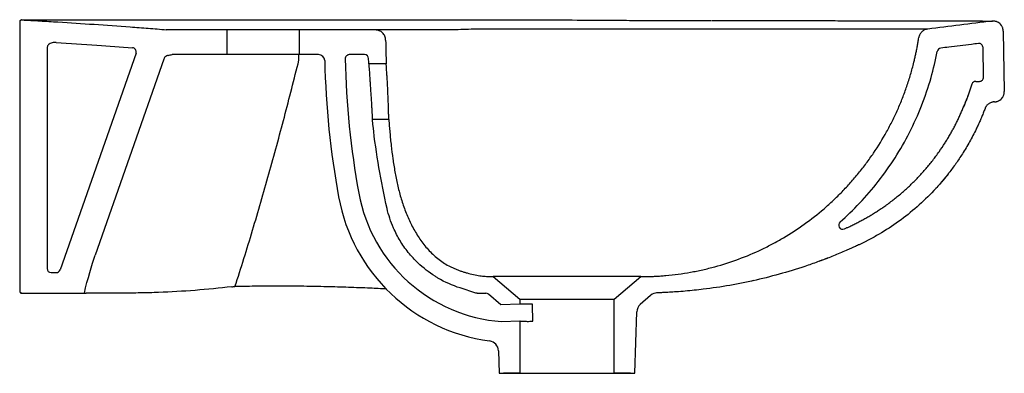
# Model space of a CAD drawing. Header units: millimetres. Extents: x 4914.336 to 4914.815, y 2530.309 to 2530.481.
import ezdxf

# ---------------------------------------------------------------- set-up
doc = ezdxf.new("R2010")
doc.units = ezdxf.units.MM
doc.layers.add('SANINDUSA', color=3, linetype='Continuous')

msp = doc.modelspace()

# ---------------------------------------------------------------- linework, layer by layer
at = {"layer": 'SANINDUSA'}
for p, q in [((4914.336990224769, 2530.480457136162), (4914.571875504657, 2530.480457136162)), ((4914.337045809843, 2530.480454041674), (4914.571835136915, 2530.480454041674)), ((4914.641723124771, 2530.48018858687), (4914.644876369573, 2530.480178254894)), ((4914.335697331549, 2530.479434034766), (4914.335697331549, 2530.348506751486)), ((4914.436868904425, 2530.475536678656), (4914.4103139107, 2530.475536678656)), ((4914.436868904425, 2530.463536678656), (4914.436868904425, 2530.475536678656)), ((4914.471868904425, 2530.475536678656), (4914.436868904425, 2530.475536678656)), ((4914.509025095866, 2530.475536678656), (4914.471868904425, 2530.475536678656)), ((4914.471868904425, 2530.475536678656), (4914.471868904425, 2530.463536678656)), ((4914.814966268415, 2530.474961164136), (4914.815478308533, 2530.445626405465)), ((4914.349011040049, 2530.466691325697), (4914.349011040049, 2530.359504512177)), ((4914.805355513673, 2530.452574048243), (4914.805103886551, 2530.466989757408)), ((4914.392376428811, 2530.464264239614), (4914.355384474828, 2530.358841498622)), ((4914.405942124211, 2530.461385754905), (4914.372478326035, 2530.366017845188)), ((4914.436868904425, 2530.463536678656), (4914.410016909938, 2530.463536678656)), ((4914.471868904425, 2530.463536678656), (4914.436868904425, 2530.463536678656)), ((4914.4813415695, 2530.463536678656), (4914.471868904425, 2530.463536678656)), ((4914.503730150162, 2530.463536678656), (4914.496323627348, 2530.463536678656)), ((4914.514294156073, 2530.459039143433), (4914.505789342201, 2530.459039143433)), ((4914.799701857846, 2530.449201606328), (4914.797823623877, 2530.443851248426)), ((4914.80158895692, 2530.450539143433), (4914.803355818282, 2530.450539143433)), ((4914.515547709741, 2530.432039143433), (4914.507540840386, 2530.432039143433)), ((4914.350971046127, 2530.357504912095), (4914.353556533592, 2530.357504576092)), ((4914.351010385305, 2530.357504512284), (4914.353496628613, 2530.357503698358)), ((4914.566368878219, 2530.355539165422), (4914.579368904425, 2530.344630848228)), ((4914.638368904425, 2530.355539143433), (4914.566368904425, 2530.355539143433)), ((4914.625368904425, 2530.344630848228), (4914.638368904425, 2530.355539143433)), ((4914.693315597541, 2530.353646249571), (4914.692254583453, 2530.353415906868)), ((4914.336697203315, 2530.347506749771), (4914.367213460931, 2530.347502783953)), ((4914.558042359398, 2530.347572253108), (4914.550284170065, 2530.35004352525)), ((4914.558649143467, 2530.347477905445), (4914.562803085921, 2530.347477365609)), ((4914.570204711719, 2530.341877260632), (4914.564088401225, 2530.347009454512)), ((4914.643154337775, 2530.346435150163), (4914.638112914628, 2530.342013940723)), ((4914.579368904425, 2530.342197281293), (4914.570204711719, 2530.341877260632)), ((4914.579368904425, 2530.344630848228), (4914.579368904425, 2530.342197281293)), ((4914.579368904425, 2530.344630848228), (4914.625368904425, 2530.344630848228)), ((4914.585590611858, 2530.342197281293), (4914.579368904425, 2530.342197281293)), ((4914.625368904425, 2530.308539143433), (4914.625368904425, 2530.344630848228)), ((4914.635368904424, 2530.308539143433), (4914.636412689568, 2530.338429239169)), ((4914.570490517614, 2530.333692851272), (4914.579368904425, 2530.334002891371)), ((4914.579368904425, 2530.334002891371), (4914.579368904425, 2530.308539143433)), ((4914.568987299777, 2530.319466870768), (4914.569368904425, 2530.308539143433)), ((4914.569368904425, 2530.308539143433), (4914.579368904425, 2530.308539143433)), ((4914.579368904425, 2530.308539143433), (4914.571368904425, 2530.308539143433)), ((4914.579368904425, 2530.308539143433), (4914.625368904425, 2530.308539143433)), ((4914.633368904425, 2530.308539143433), (4914.625368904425, 2530.308539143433)), ((4914.625368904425, 2530.308539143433), (4914.635368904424, 2530.308539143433))]:
    msp.add_line(p, q, dxfattribs=at)
for centre, radius, start, end in [((4914.390489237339, 2530.464926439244), 0.002, 340.6644566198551, 85.69825068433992), ((4914.784766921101, 2530.464699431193), 0.002, 96.89412178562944, 169.2139703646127), ((4914.803104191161, 2530.466954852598), 0.002, 0.9999999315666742, 97.12915104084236), ((4914.429681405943, 2530.461476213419), 0.04206479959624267, 359.1473730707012, 2.807649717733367), ((4914.4813415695, 2530.460536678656), 0.003, 1.270467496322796, 90), ((4914.496323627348, 2530.461536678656), 0.002, 90, 181.1766002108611), ((4914.903717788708, 2530.469903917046), 0.4094800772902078, 181.1766002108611, 190.3788016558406), ((4914.503730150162, 2530.461536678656), 0.002000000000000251, 1.14259758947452, 90), ((4914.903717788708, 2530.469903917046), 0.4194800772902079, 181.2704674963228, 190.3788016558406), ((4914.803355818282, 2530.452539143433), 0.002, 270, 0.9999999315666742), ((4914.80158895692, 2530.448539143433), 0.002, 90, 160.6564636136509), ((4914.576100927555, 2530.40990025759), 0.08641364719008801, 190.3788016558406, 262.3870099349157), ((4914.576100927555, 2530.40990025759), 0.07641364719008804, 190.3788016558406, 265.7894651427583), ((4914.736749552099, 2530.38062631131), 0.002, 131.3174077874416, 294.2275606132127), ((4914.351011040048, 2530.359504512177), 0.002, 180, 269.9812429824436), ((4914.353497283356, 2530.359503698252), 0.002, 269.9812429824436, 340.6644566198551), ((4914.562802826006, 2530.345477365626), 0.002, 49.99999999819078, 89.99255397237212), ((4914.64645106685, 2530.342675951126), 0.005, 91.31826391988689, 131.2499999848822), ((4914.641409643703, 2530.338254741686), 0.005, 131.2499999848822, 177.9999999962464), ((4914.563990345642, 2530.319292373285), 0.005, 2.000000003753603, 82.38700993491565)]:
    msp.add_arc(centre, radius, start, end, dxfattribs=at)
at = {"layer": 'SANINDUSA', "extrusion": (0, 0, -0.9999999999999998)}
msp.add_ellipse((4914.4103139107, 2530.495536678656), major_axis=(0.02828427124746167, 0), ratio=0.7071067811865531, start_param=1.570796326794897, end_param=1.683044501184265, dxfattribs=at)
at = {"layer": 'SANINDUSA', "extrusion": (0, 0, -1)}
for centre, major_axis, ratio, start_param, end_param in [((4914.410016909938, 2530.460536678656), (-0.004244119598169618, 0), 0.7068603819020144, 1.07782767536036, 1.570796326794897), ((4914.370176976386, 2530.346997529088), (0.006387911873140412, 0.02681154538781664), 0.1088454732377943, 4.705301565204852, 5.474781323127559)]:
    msp.add_ellipse(centre, major_axis=major_axis, ratio=ratio, start_param=start_param, end_param=end_param, dxfattribs=at)
at = {"layer": 'SANINDUSA'}
for points, knots in [([(4914.336754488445, 2530.480433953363), (4914.336617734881, 2530.480441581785), (4914.336481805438, 2530.480421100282), (4914.336226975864, 2530.480327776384), (4914.336108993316, 2530.480254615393), (4914.335912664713, 2530.480069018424), (4914.335832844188, 2530.479954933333), (4914.335725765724, 2530.479706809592), (4914.335697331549, 2530.4795710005), (4914.335697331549, 2530.479434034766)], [0, 0, 0, 0, 0.25, 0.25, 0.5, 0.5, 0.75, 0.75, 1, 1, 1, 1]), ([(4914.335804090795, 2530.479882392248), (4914.335853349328, 2530.479964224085), (4914.335944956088, 2530.480116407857), (4914.336137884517, 2530.480274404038), (4914.33632228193, 2530.480370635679), (4914.336482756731, 2530.480419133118), (4914.336612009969, 2530.480440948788), (4914.336761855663, 2530.480455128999), (4914.336901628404, 2530.480455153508), (4914.336999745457, 2530.480455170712)], [0, 0, 0, 0, 0.1738554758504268, 0.3233213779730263, 0.4513539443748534, 0.5585775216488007, 0.6470978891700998, 0.7522713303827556, 1, 1, 1, 1]), ([(4914.336754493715, 2530.480433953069), (4914.339689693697, 2530.480270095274), (4914.34556008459, 2530.479942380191), (4914.357298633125, 2530.479247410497), (4914.371966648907, 2530.478294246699), (4914.386629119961, 2530.47725920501), (4914.398354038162, 2530.476363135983), (4914.404214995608, 2530.475896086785), (4914.407145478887, 2530.475662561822)], [0, 0, 0, 0, 0.1250000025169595, 0.2499996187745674, 0.4999998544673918, 0.7500001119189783, 0.8749998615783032, 1, 1, 1, 1]), ([(4914.57183513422, 2530.480456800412), (4914.572305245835, 2530.480458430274), (4914.572775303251, 2530.480460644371), (4914.573245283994, 2530.48046303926), (4914.575125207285, 2530.480472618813), (4914.577003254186, 2530.480484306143), (4914.578881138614, 2530.48049642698), (4914.579687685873, 2530.480501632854), (4914.580494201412, 2530.480506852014), (4914.581300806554, 2530.480511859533)], [0, 0, 0, 0, 0.002000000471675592, 0.002000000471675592, 0.002000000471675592, 0.0100000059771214, 0.0100000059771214, 0.0100000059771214, 0.01343599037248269, 0.01343599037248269, 0.01343599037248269, 0.01343599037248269]), ([(4914.581300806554, 2530.480511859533), (4914.584147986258, 2530.480499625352), (4914.59366184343, 2530.480458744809), (4914.609841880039, 2530.48035638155), (4914.627135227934, 2530.480227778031), (4914.637762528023, 2530.480199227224), (4914.641723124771, 2530.48018858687)], [0, 0, 0, 0, 0.1413615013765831, 0.4723597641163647, 0.8033583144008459, 1, 1, 1, 1]), ([(4914.64487615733, 2530.480178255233), (4914.649600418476, 2530.480170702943), (4914.654272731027, 2530.480159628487), (4914.663519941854, 2530.480143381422), (4914.668094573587, 2530.480133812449), (4914.672621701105, 2530.480126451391)], [0, 0, 0, 0, 0.5, 0.5, 1, 1, 1, 1]), ([(4914.673035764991, 2530.48014126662), (4914.673977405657, 2530.4801396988), (4914.676871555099, 2530.480134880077), (4914.681664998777, 2530.48012769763), (4914.687433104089, 2530.480119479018), (4914.693182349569, 2530.480111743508), (4914.698902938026, 2530.480104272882), (4914.704575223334, 2530.480096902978), (4914.710179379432, 2530.48008947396), (4914.715687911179, 2530.480081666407), (4914.721139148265, 2530.480073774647), (4914.726523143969, 2530.480065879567), (4914.731840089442, 2530.480057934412), (4914.737053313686, 2530.480049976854), (4914.742170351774, 2530.480041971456), (4914.747198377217, 2530.480033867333), (4914.752138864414, 2530.480025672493), (4914.756991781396, 2530.480017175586), (4914.761716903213, 2530.480008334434), (4914.766280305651, 2530.479999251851), (4914.770654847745, 2530.479989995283), (4914.77483829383, 2530.47998059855), (4914.778827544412, 2530.479971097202), (4914.782618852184, 2530.479961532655), (4914.786207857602, 2530.47995195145), (4914.789589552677, 2530.479942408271), (4914.792758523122, 2530.479932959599), (4914.795707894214, 2530.479923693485), (4914.798426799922, 2530.479914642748), (4914.800880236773, 2530.47990639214), (4914.803050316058, 2530.479898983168), (4914.804932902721, 2530.479892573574), (4914.806524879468, 2530.479886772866), (4914.807795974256, 2530.479883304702), (4914.808758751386, 2530.479873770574), (4914.80936039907, 2530.479864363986), (4914.809681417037, 2530.479860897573), (4914.809697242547, 2530.479861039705), (4914.809702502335, 2530.479861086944)], [0, 0, 0, 0, 0.01010244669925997, 0.03105005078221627, 0.05235015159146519, 0.07402177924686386, 0.09606487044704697, 0.118469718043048, 0.1412162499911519, 0.1642680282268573, 0.1875539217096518, 0.2117288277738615, 0.2362825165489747, 0.2613112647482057, 0.2869080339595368, 0.313169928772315, 0.3401990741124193, 0.3680192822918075, 0.396659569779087, 0.4257040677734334, 0.4552048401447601, 0.4852077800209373, 0.5157568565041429, 0.5468937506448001, 0.5786574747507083, 0.6110839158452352, 0.64420528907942, 0.6780494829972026, 0.7126302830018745, 0.7477308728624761, 0.7828889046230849, 0.8183479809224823, 0.8541746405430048, 0.8904436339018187, 0.9227777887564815, 0.956882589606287, 0.985669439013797, 1, 1, 1, 1]), ([(4914.514024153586, 2530.470633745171), (4914.51401160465, 2530.471280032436), (4914.513872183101, 2530.47192361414), (4914.513360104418, 2530.473110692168), (4914.512987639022, 2530.473653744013), (4914.512064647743, 2530.474558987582), (4914.511514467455, 2530.474920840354), (4914.510317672, 2530.475409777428), (4914.50967150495, 2530.475536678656), (4914.509025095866, 2530.475536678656)], [0, 0, 0, 0, 0.25, 0.25, 0.5, 0.5, 0.75, 0.75, 1, 1, 1, 1]), ([(4914.542614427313, 2530.475536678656), (4914.537954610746, 2530.475536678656), (4914.533845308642, 2530.475536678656), (4914.526594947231, 2530.475536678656), (4914.523454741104, 2530.475536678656), (4914.509025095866, 2530.475536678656)], [0, 0, 0, 0, 0.5, 0.5, 1, 1, 1, 1]), ([(4914.549376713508, 2530.475662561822), (4914.54820359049, 2530.475626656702), (4914.547058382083, 2530.475594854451), (4914.544808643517, 2530.475549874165), (4914.543702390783, 2530.475536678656), (4914.542614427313, 2530.475536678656)], [0, 0, 0, 0, 0.5, 0.5, 1, 1, 1, 1]), ([(4914.571835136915, 2530.475990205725), (4914.567570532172, 2530.476011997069), (4914.563573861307, 2530.475994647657), (4914.55609245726, 2530.475884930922), (4914.552607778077, 2530.475792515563), (4914.549376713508, 2530.475662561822)], [0, 0, 0, 0, 0.5, 0.5, 1, 1, 1, 1]), ([(4914.778160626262, 2530.47599163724), (4914.778159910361, 2530.475992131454), (4914.777882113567, 2530.475991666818), (4914.776788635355, 2530.475988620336), (4914.775973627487, 2530.475986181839), (4914.773805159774, 2530.475980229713), (4914.772450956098, 2530.475976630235), (4914.769181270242, 2530.475968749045), (4914.767266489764, 2530.475964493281), (4914.764490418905, 2530.475958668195), (4914.763916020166, 2530.475957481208), (4914.762727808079, 2530.475955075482), (4914.762114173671, 2530.475953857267), (4914.760221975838, 2530.475950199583), (4914.758889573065, 2530.47594777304), (4914.754672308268, 2530.475940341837), (4914.751568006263, 2530.475935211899), (4914.74471972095, 2530.475924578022), (4914.740977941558, 2530.475919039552), (4914.735836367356, 2530.475912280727), (4914.734784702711, 2530.475910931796), (4914.732632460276, 2530.475908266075), (4914.731531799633, 2530.475906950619), (4914.728175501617, 2530.475903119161), (4914.725858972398, 2530.475900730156), (4914.718658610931, 2530.475893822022), (4914.713525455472, 2530.475889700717), (4914.70523826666, 2530.47588522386), (4914.702376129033, 2530.475883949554), (4914.696438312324, 2530.475882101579), (4914.693401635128, 2530.475881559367), (4914.687185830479, 2530.475881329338), (4914.684006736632, 2530.475881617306), (4914.6774973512, 2530.475883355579), (4914.674166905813, 2530.47588479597), (4914.669900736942, 2530.47588743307), (4914.669042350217, 2530.475888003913), (4914.667315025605, 2530.475889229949), (4914.666445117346, 2530.475889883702), (4914.663835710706, 2530.475891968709), (4914.662091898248, 2530.475893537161), (4914.65684780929, 2530.475898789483), (4914.653334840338, 2530.475902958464), (4914.646275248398, 2530.475912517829), (4914.642728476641, 2530.475917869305), (4914.637382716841, 2530.475926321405), (4914.635596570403, 2530.475929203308), (4914.632015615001, 2530.475935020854), (4914.630215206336, 2530.475937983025), (4914.624865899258, 2530.47594678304), (4914.621355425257, 2530.475952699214), (4914.614443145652, 2530.475963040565), (4914.611040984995, 2530.475967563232), (4914.606019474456, 2530.475972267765), (4914.604359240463, 2530.475973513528), (4914.601889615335, 2530.475974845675), (4914.601069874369, 2530.475975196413), (4914.599437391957, 2530.475975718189), (4914.598625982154, 2530.475975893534), (4914.594611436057, 2530.475976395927), (4914.591517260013, 2530.475975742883), (4914.587047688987, 2530.475976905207), (4914.585586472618, 2530.475977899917), (4914.582719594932, 2530.475980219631), (4914.581315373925, 2530.475980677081), (4914.577152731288, 2530.475984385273), (4914.574455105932, 2530.475988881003), (4914.571835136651, 2530.475995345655)], [0, 0, 0, 0, 0.0625000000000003, 0.0625000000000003, 0.1250000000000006, 0.1250000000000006, 0.1875000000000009, 0.1875000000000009, 0.2500000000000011, 0.2500000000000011, 0.2656250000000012, 0.2656250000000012, 0.2812500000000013, 0.2812500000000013, 0.3125000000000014, 0.3125000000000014, 0.3750000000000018, 0.3750000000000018, 0.4375000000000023, 0.4375000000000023, 0.4531250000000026, 0.4531250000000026, 0.4687500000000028, 0.4687500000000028, 0.5000000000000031, 0.5000000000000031, 0.562500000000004, 0.562500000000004, 0.5937500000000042, 0.5937500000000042, 0.6250000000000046, 0.6250000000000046, 0.6562500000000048, 0.6562500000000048, 0.687500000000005, 0.687500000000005, 0.695312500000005, 0.695312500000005, 0.7031250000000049, 0.7031250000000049, 0.7187500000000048, 0.7187500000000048, 0.7500000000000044, 0.7500000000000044, 0.7812500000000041, 0.7812500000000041, 0.7968750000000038, 0.7968750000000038, 0.8125000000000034, 0.8125000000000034, 0.8437500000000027, 0.8437500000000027, 0.8750000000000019, 0.8750000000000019, 0.8906250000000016, 0.8906250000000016, 0.8984375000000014, 0.8984375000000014, 0.9062500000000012, 0.9062500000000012, 0.9375000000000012, 0.9375000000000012, 0.9531250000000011, 0.9531250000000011, 0.9687500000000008, 0.9687500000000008, 1, 1, 1, 1]), ([(4914.778160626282, 2530.475991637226), (4914.777623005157, 2530.475927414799), (4914.777096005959, 2530.475775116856), (4914.776118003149, 2530.475310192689), (4914.775667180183, 2530.474997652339), (4914.774888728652, 2530.474244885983), (4914.774561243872, 2530.473804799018), (4914.774063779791, 2530.472842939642), (4914.773893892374, 2530.472321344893), (4914.77381167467, 2530.471786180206)], [0, 0, 0, 0, 0.25, 0.25, 0.5, 0.5, 0.75, 0.75, 1, 1, 1, 1]), ([(4914.814966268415, 2530.474961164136), (4914.814964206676, 2530.47503115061), (4914.814960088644, 2530.475170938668), (4914.814942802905, 2530.475379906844), (4914.8149173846, 2530.475587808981), (4914.814883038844, 2530.475794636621), (4914.814818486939, 2530.476103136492), (4914.814702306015, 2530.476508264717), (4914.8145046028, 2530.476995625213), (4914.814257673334, 2530.477459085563), (4914.813865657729, 2530.478038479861), (4914.813264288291, 2530.478681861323), (4914.812541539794, 2530.479185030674), (4914.811911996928, 2530.479490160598), (4914.811418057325, 2530.479668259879), (4914.810907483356, 2530.479794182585), (4914.810443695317, 2530.479857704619), (4914.810035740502, 2530.479877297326), (4914.809685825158, 2530.479871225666), (4914.809454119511, 2530.479846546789), (4914.809338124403, 2530.479834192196)], [0, 0, 0, 0, 0.02502842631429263, 0.04999073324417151, 0.07493096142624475, 0.09989326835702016, 0.124921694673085, 0.1875907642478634, 0.250259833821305, 0.3126182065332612, 0.3749765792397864, 0.4999783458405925, 0.6250152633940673, 0.6873633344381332, 0.7497114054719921, 0.812375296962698, 0.8750391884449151, 0.9167268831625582, 0.9583123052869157, 1, 1, 1, 1]), ([(4914.514024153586, 2530.470633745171), (4914.514064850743, 2530.468615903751), (4914.514142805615, 2530.46475075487), (4914.514245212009, 2530.460886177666), (4914.514294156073, 2530.459039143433)], [0, 0, 0, 0, 0.52206046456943, 1, 1, 1, 1]), ([(4914.638368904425, 2530.355539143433), (4914.638775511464, 2530.355540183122), (4914.639588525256, 2530.355542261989), (4914.640807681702, 2530.355559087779), (4914.642026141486, 2530.355585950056), (4914.643243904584, 2530.355623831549), (4914.644460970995, 2530.355672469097), (4914.645677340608, 2530.355731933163), (4914.646893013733, 2530.355802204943), (4914.648107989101, 2530.355883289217), (4914.649322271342, 2530.355975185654), (4914.652145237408, 2530.356214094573), (4914.656568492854, 2530.356707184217), (4914.661564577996, 2530.357489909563), (4914.665540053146, 2530.358248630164), (4914.669508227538, 2530.359097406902), (4914.676409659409, 2530.360814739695), (4914.686066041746, 2530.3639117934), (4914.695388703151, 2530.367848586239), (4914.702587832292, 2530.37146828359), (4914.709640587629, 2530.375411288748), (4914.718147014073, 2530.380935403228), (4914.726132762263, 2530.387194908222), (4914.732157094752, 2530.392604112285), (4914.736474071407, 2530.396839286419), (4914.740599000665, 2530.401261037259), (4914.744533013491, 2530.405868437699), (4914.74827501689, 2530.410662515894), (4914.752982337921, 2530.417276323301), (4914.757235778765, 2530.424190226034), (4914.761004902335, 2530.431342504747), (4914.763586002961, 2530.436812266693), (4914.765925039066, 2530.442392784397), (4914.768022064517, 2530.448089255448), (4914.769869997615, 2530.453889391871), (4914.771108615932, 2530.458475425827), (4914.77189616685, 2530.461777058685), (4914.772339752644, 2530.463767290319), (4914.772753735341, 2530.465763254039), (4914.773137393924, 2530.467765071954), (4914.773493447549, 2530.469772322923), (4914.773705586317, 2530.471114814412), (4914.773811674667, 2530.471786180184)], [0, 0, 0, 0, 0.006276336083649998, 0.01254958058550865, 0.01882022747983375, 0.02508877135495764, 0.0313557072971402, 0.03762153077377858, 0.04388673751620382, 0.05015182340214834, 0.05641728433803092, 0.06268361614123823, 0.09388251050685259, 0.1250920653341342, 0.1407167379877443, 0.1563508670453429, 0.1877250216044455, 0.2504634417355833, 0.3126647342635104, 0.3437158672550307, 0.3748095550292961, 0.4373541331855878, 0.5000617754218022, 0.5312102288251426, 0.5622959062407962, 0.5933797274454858, 0.6245221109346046, 0.6557838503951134, 0.6872224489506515, 0.7497992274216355, 0.7808862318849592, 0.8119863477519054, 0.8431261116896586, 0.8742576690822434, 0.9056546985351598, 0.9370606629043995, 0.9475566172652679, 0.9580470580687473, 0.9685342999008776, 0.9790206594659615, 0.9895084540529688, 1, 1, 1, 1]), ([(4914.352027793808, 2530.469392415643), (4914.351662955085, 2530.469336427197), (4914.351309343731, 2530.4692448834), (4914.350628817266, 2530.468977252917), (4914.350300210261, 2530.468798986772), (4914.349866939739, 2530.468460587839), (4914.349730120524, 2530.468333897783), (4914.349486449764, 2530.468058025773), (4914.349379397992, 2530.46790932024), (4914.349200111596, 2530.467586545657), (4914.349129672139, 2530.467414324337), (4914.34903570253, 2530.467061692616), (4914.349011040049, 2530.466877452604), (4914.349011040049, 2530.466691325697)], [0, 0, 0, 0, 0.2500000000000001, 0.2500000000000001, 0.5000000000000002, 0.5000000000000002, 0.6250000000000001, 0.6250000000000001, 0.7500000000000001, 0.7500000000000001, 0.875, 0.875, 1, 1, 1, 1]), ([(4914.353436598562, 2530.469453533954), (4914.360073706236, 2530.469048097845), (4914.366709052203, 2530.468615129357), (4914.379109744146, 2530.467765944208), (4914.384875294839, 2530.4673543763), (4914.390639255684, 2530.466920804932)], [0, 0, 0, 0, 0.5, 0.5, 0.9346404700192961, 0.9346404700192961, 0.9346404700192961, 0.9346404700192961]), ([(4914.802855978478, 2530.468939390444), (4914.801717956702, 2530.468797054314), (4914.798733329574, 2530.468424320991), (4914.793929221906, 2530.467830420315), (4914.788957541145, 2530.467221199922), (4914.785832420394, 2530.466842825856), (4914.784526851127, 2530.466684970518)], [0.1004516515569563, 0.1004516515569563, 0.1004516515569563, 0.1004516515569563, 0.2556970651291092, 0.507595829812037, 0.7556966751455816, 0.9337085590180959, 0.9337085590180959, 0.9337085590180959, 0.9337085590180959]), ([(4914.407352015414, 2530.462892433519), (4914.40703697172, 2530.462730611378), (4914.406749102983, 2530.462528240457), (4914.406378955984, 2530.462147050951), (4914.406269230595, 2530.462010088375), (4914.406080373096, 2530.4617139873), (4914.406001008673, 2530.461553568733), (4914.405942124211, 2530.461385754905)], [0, 0, 0, 0, 0.5000000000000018, 0.5000000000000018, 0.7500000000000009, 0.7500000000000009, 1, 1, 1, 1]), ([(4914.440606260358, 2530.350706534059), (4914.443565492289, 2530.359803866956), (4914.446411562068, 2530.368932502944), (4914.451918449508, 2530.387235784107), (4914.454577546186, 2530.396405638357), (4914.459735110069, 2530.41477294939), (4914.462233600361, 2530.423971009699), (4914.46708980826, 2530.442392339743), (4914.469447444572, 2530.451615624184), (4914.471741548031, 2530.460850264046)], [0, 0, 0, 0, 0.25, 0.25, 0.5, 0.5, 0.75, 0.75, 1, 1, 1, 1]), ([(4914.735429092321, 2530.382128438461), (4914.738715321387, 2530.385017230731), (4914.741899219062, 2530.388076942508), (4914.751323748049, 2530.398003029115), (4914.757139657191, 2530.405396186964), (4914.767309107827, 2530.421291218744), (4914.771655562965, 2530.429778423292), (4914.776917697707, 2530.443135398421), (4914.778462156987, 2530.447692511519), (4914.780973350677, 2530.456518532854), (4914.781982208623, 2530.460769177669), (4914.78280225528, 2530.465073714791)], [0.129901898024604, 0.129901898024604, 0.129901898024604, 0.129901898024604, 0.2500000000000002, 0.2500000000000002, 0.5000000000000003, 0.5000000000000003, 0.7500000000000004, 0.7500000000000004, 0.8750000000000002, 0.8750000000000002, 0.9875145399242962, 0.9875145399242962, 0.9875145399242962, 0.9875145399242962]), ([(4914.505789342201, 2530.459039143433), (4914.505789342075, 2530.459039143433), (4914.505790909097, 2530.459017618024), (4914.505797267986, 2530.458930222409), (4914.505802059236, 2530.458864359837), (4914.5058209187, 2530.458604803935), (4914.50583948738, 2530.458349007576), (4914.505876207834, 2530.457840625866), (4914.505890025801, 2530.457648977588), (4914.505920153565, 2530.457229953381), (4914.505936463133, 2530.457002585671), (4914.505988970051, 2530.456268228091), (4914.506028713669, 2530.455709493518), (4914.506117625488, 2530.454448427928), (4914.506165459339, 2530.453764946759), (4914.506241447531, 2530.452668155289), (4914.506267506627, 2530.452290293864), (4914.506321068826, 2530.451509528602), (4914.506348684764, 2530.451104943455), (4914.506431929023, 2530.449878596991), (4914.506488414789, 2530.449037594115), (4914.506574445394, 2530.447741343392), (4914.506603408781, 2530.447302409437), (4914.506661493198, 2530.446416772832), (4914.506690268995, 2530.445975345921), (4914.506775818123, 2530.44465510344), (4914.506831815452, 2530.443780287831), (4914.506914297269, 2530.442476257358), (4914.506941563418, 2530.442042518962), (4914.506994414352, 2530.441196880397), (4914.507045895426, 2530.440368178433), (4914.507094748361, 2530.439572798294), (4914.507142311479, 2530.438794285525), (4914.507165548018, 2530.438411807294), (4914.507232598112, 2530.437302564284), (4914.507273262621, 2530.436622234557), (4914.507328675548, 2530.435687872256), (4914.507346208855, 2530.435390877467), (4914.50737939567, 2530.434826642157), (4914.50739498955, 2530.434560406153), (4914.507438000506, 2530.433823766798), (4914.507462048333, 2530.433408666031), (4914.507491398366, 2530.432900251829), (4914.507500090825, 2530.432749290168), (4914.507514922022, 2530.432491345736), (4914.507521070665, 2530.432384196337), (4914.507535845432, 2530.432126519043), (4914.507540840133, 2530.432039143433), (4914.507540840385, 2530.432039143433)], [0, 0, 0, 0, 0.03125000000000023, 0.03125000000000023, 0.06250000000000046, 0.06250000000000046, 0.1250000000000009, 0.1250000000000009, 0.1562500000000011, 0.1562500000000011, 0.1875000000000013, 0.1875000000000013, 0.2500000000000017, 0.2500000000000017, 0.3125000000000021, 0.3125000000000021, 0.3437500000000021, 0.3437500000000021, 0.3750000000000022, 0.3750000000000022, 0.4375000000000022, 0.4375000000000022, 0.4687500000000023, 0.4687500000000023, 0.5000000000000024, 0.5000000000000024, 0.5625000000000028, 0.5625000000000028, 0.5937500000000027, 0.5937500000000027, 0.6250000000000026, 0.6562500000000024, 0.6562500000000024, 0.6875000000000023, 0.6875000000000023, 0.7500000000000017, 0.7500000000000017, 0.7812500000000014, 0.7812500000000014, 0.8125000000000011, 0.8125000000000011, 0.8750000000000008, 0.8750000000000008, 0.9062500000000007, 0.9062500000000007, 0.9375000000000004, 0.9375000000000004, 1, 1, 1, 1]), ([(4914.515547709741, 2530.432039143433), (4914.515547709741, 2530.43203914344), (4914.51554585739, 2530.432126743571), (4914.515540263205, 2530.432384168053), (4914.515537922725, 2530.432491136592), (4914.515532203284, 2530.43274836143), (4914.515528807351, 2530.432899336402), (4914.515517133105, 2530.43340799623), (4914.515507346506, 2530.433823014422), (4914.515488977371, 2530.43455838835), (4914.515482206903, 2530.434823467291), (4914.5154673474, 2530.43538846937), (4914.515459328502, 2530.435685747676), (4914.515433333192, 2530.436620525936), (4914.51541344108, 2530.437300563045), (4914.515378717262, 2530.438407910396), (4914.515366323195, 2530.438791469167), (4914.515340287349, 2530.439571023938), (4914.515312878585, 2530.440367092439), (4914.51528249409, 2530.441195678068), (4914.515250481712, 2530.442040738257), (4914.515233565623, 2530.442473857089), (4914.515180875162, 2530.443780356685), (4914.515143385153, 2530.444655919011), (4914.515083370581, 2530.445975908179), (4914.515062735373, 2530.446417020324), (4914.515020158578, 2530.447301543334), (4914.514998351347, 2530.447742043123), (4914.514932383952, 2530.449039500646), (4914.514887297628, 2530.449880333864), (4914.514818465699, 2530.451105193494), (4914.514795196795, 2530.451509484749), (4914.514749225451, 2530.45229098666), (4914.514726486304, 2530.452668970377), (4914.514659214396, 2530.453765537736), (4914.51461560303, 2530.45444710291), (4914.514532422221, 2530.455707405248), (4914.51449410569, 2530.456267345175), (4914.514442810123, 2530.457001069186), (4914.514426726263, 2530.457228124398), (4914.514396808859, 2530.457646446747), (4914.514382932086, 2530.457838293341), (4914.514345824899, 2530.458347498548), (4914.514326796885, 2530.458603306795), (4914.514300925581, 2530.458949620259), (4914.514294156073, 2530.459039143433), (4914.514294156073, 2530.459039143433)], [0, 0, 0, 0, 0.06249999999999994, 0.06249999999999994, 0.09374999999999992, 0.09374999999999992, 0.1249999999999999, 0.1249999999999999, 0.1874999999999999, 0.1874999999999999, 0.21875, 0.21875, 0.2500000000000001, 0.2500000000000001, 0.3125000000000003, 0.3125000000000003, 0.3437500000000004, 0.3437500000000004, 0.3750000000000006, 0.4062500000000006, 0.4062500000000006, 0.4375000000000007, 0.4375000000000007, 0.5000000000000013, 0.5000000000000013, 0.5312500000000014, 0.5312500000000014, 0.5625000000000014, 0.5625000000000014, 0.6250000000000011, 0.6250000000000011, 0.656250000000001, 0.656250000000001, 0.6875000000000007, 0.6875000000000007, 0.7500000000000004, 0.7500000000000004, 0.8125000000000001, 0.8125000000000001, 0.8437500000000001, 0.8437500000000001, 0.8750000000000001, 0.8750000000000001, 0.9375, 0.9375, 1, 1, 1, 1]), ([(4914.797754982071, 2530.443842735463), (4914.797608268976, 2530.443401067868), (4914.796951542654, 2530.441424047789), (4914.796159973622, 2530.439497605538), (4914.795545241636, 2530.438001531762)], [0, 0, 0, 0, 0.2234006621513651, 0.9999999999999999, 0.9999999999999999, 0.9999999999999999, 0.9999999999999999]), ([(4914.797823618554, 2530.443851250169), (4914.797712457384, 2530.443536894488), (4914.797490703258, 2530.442909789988), (4914.797149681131, 2530.441974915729), (4914.796803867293, 2530.441047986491), (4914.796453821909, 2530.4401302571), (4914.796215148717, 2530.4395232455), (4914.796096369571, 2530.439221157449)], [0, 0, 0, 0, 0.2024022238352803, 0.4037698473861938, 0.604066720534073, 0.8029581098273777, 1, 1, 1, 1]), ([(4914.810618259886, 2530.44054108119), (4914.810683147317, 2530.440543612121), (4914.810812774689, 2530.440548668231), (4914.811006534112, 2530.440565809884), (4914.811199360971, 2530.44058994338), (4914.811391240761, 2530.44062175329), (4914.811677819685, 2530.440680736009), (4914.812054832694, 2530.440785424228), (4914.812510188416, 2530.440961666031), (4914.812945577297, 2530.441180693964), (4914.813494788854, 2530.441527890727), (4914.81411424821, 2530.442059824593), (4914.8146187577, 2530.442702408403), (4914.814941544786, 2530.443266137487), (4914.815141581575, 2530.443711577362), (4914.815297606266, 2530.444174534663), (4914.815395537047, 2530.444598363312), (4914.815450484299, 2530.444974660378), (4914.815477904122, 2530.445300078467), (4914.815478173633, 2530.445517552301), (4914.815478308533, 2530.445626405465)], [0, 0, 0, 0, 0.02498150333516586, 0.04990622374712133, 0.07481198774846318, 0.09973670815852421, 0.1247182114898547, 0.1873661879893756, 0.2500141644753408, 0.3122957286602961, 0.3745772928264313, 0.49968062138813, 0.6243264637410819, 0.686806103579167, 0.7492857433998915, 0.8118872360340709, 0.8744887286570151, 0.9163556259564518, 0.9581331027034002, 1, 1, 1, 1]), ([(4914.740196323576, 2530.380005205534), (4914.740530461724, 2530.380162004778), (4914.741198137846, 2530.380475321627), (4914.742192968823, 2530.380957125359), (4914.743181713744, 2530.381447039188), (4914.744163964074, 2530.381945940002), (4914.745139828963, 2530.382453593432), (4914.746109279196, 2530.382970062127), (4914.747072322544, 2530.383495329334), (4914.748028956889, 2530.38402939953), (4914.748979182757, 2530.384572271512), (4914.749922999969, 2530.385123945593), (4914.750860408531, 2530.385684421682), (4914.751791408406, 2530.38625369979), (4914.752715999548, 2530.386831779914), (4914.753634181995, 2530.387418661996), (4914.75454595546, 2530.388014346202), (4914.755451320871, 2530.388618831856), (4914.756350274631, 2530.389232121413), (4914.757242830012, 2530.389854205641), (4914.759255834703, 2530.391287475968), (4914.762328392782, 2530.393610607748), (4914.766346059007, 2530.396960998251), (4914.770198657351, 2530.400499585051), (4914.77386957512, 2530.404209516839), (4914.77735126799, 2530.408076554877), (4914.780633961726, 2530.412088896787), (4914.783722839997, 2530.416252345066), (4914.786038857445, 2530.419703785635), (4914.787694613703, 2530.422356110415), (4914.788769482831, 2530.424153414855), (4914.78980920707, 2530.425969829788), (4914.790813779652, 2530.427805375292), (4914.791783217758, 2530.429660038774), (4914.792717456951, 2530.431533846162), (4914.79361673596, 2530.433426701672), (4914.794480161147, 2530.435338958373), (4914.795311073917, 2530.437269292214), (4914.795834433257, 2530.438570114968), (4914.796096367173, 2530.439221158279)], [0, 0, 0, 0, 0.0132734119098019, 0.02652298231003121, 0.03974995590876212, 0.05295558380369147, 0.06614112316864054, 0.0793078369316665, 0.0924569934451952, 0.1055898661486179, 0.1187077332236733, 0.1318118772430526, 0.1449035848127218, 0.157984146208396, 0.1710548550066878, 0.1841170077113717, 0.1971719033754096, 0.2102208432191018, 0.2232651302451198, 0.2363060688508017, 0.2493449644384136, 0.3121310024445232, 0.3747699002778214, 0.4374045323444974, 0.5001778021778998, 0.5623889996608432, 0.6244626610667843, 0.6865378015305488, 0.7487534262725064, 0.7738765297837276, 0.798975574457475, 0.82405970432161, 0.8491380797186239, 0.8742198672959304, 0.899314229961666, 0.9244303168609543, 0.9495772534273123, 0.9747641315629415, 1, 1, 1, 1]), ([(4914.806082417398, 2530.437316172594), (4914.805968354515, 2530.437016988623), (4914.805742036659, 2530.43642336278), (4914.805509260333, 2530.435832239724), (4914.805393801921, 2530.435539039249)], [0, 0, 0, 0, 0.503994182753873, 1, 1, 1, 1]), ([(4914.810618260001, 2530.440541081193), (4914.810547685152, 2530.440538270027), (4914.810406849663, 2530.44053266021), (4914.810196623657, 2530.440513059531), (4914.809987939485, 2530.440485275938), (4914.809780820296, 2530.440448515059), (4914.8095752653, 2530.440402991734), (4914.809371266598, 2530.440348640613), (4914.809002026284, 2530.440233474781), (4914.808481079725, 2530.440015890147), (4914.807848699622, 2530.439631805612), (4914.807278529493, 2530.439160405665), (4914.806867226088, 2530.438700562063), (4914.806580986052, 2530.438300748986), (4914.806389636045, 2530.437985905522), (4914.806220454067, 2530.437658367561), (4914.806128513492, 2530.437430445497), (4914.806082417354, 2530.437316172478)], [0, 0, 0, 0, 0.03591334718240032, 0.07166680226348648, 0.1073239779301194, 0.1429490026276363, 0.1786061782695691, 0.2143596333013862, 0.2502729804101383, 0.3752735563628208, 0.5002741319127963, 0.6252113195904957, 0.7501485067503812, 0.8127823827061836, 0.8750742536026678, 0.937366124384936, 0.9999999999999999, 0.9999999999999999, 0.9999999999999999, 0.9999999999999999]), ([(4914.805393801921, 2530.435539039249), (4914.805252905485, 2530.435186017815), (4914.804971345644, 2530.434480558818), (4914.804536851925, 2530.433428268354), (4914.804093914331, 2530.432381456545), (4914.803641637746, 2530.431340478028), (4914.803180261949, 2530.4303052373), (4914.802709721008, 2530.429275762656), (4914.802230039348, 2530.428252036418), (4914.800913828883, 2530.425511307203), (4914.798622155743, 2530.421120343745), (4914.795304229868, 2530.415565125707), (4914.791919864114, 2530.410518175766), (4914.788538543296, 2530.405959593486), (4914.784950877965, 2530.401571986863), (4914.7798938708, 2530.395952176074), (4914.773052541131, 2530.389357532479), (4914.764126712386, 2530.382260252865), (4914.756157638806, 2530.377078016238), (4914.750774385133, 2530.374099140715), (4914.748253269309, 2530.372799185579), (4914.746995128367, 2530.37216997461), (4914.745718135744, 2530.371549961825), (4914.744860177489, 2530.371147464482), (4914.744419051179, 2530.370940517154)], [0, 0, 0, 0, 0.0125325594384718, 0.02504439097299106, 0.03753659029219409, 0.05001025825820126, 0.06246650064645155, 0.07490642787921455, 0.08733115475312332, 0.09974180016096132, 0.1751541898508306, 0.2505396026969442, 0.3129759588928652, 0.375439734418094, 0.4376102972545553, 0.4997775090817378, 0.6246367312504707, 0.7504044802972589, 0.8752291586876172, 0.9375534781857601, 0.9531959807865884, 0.9687534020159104, 0.9839343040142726, 0.9999999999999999, 0.9999999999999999, 0.9999999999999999, 0.9999999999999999]), ([(4914.514713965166, 2530.388694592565), (4914.511689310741, 2530.401885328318), (4914.509222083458, 2530.416368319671), (4914.507652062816, 2530.43095920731), (4914.507540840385, 2530.432039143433)], [0.5248490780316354, 0.5248490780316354, 0.5248490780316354, 0.5248490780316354, 0.9648490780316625, 1, 1, 1, 1]), ([(4914.515547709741, 2530.432039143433), (4914.515587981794, 2530.431492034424), (4914.51566783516, 2530.430407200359), (4914.515795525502, 2530.428794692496), (4914.51592775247, 2530.427210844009), (4914.516115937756, 2530.425080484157), (4914.516370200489, 2530.422432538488), (4914.516827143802, 2530.418179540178), (4914.517493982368, 2530.412897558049), (4914.518495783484, 2530.406570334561), (4914.519540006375, 2530.40133704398), (4914.520534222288, 2530.397184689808), (4914.521371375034, 2530.394086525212), (4914.522317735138, 2530.391013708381), (4914.523750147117, 2530.386979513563), (4914.525842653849, 2530.382057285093), (4914.528895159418, 2530.376402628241), (4914.532548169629, 2530.371111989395), (4914.536867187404, 2530.366323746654), (4914.541060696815, 2530.362960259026), (4914.544280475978, 2530.361040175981), (4914.546182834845, 2530.360083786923), (4914.547640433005, 2530.359433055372), (4914.549123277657, 2530.358834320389), (4914.550629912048, 2530.358277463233), (4914.552155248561, 2530.357767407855), (4914.554212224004, 2530.357151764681), (4914.556806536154, 2530.356511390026), (4914.559334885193, 2530.356065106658), (4914.561240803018, 2530.355822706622), (4914.562521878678, 2530.35569586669), (4914.563803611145, 2530.35560592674), (4914.565086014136, 2530.355549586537), (4914.565941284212, 2530.355542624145), (4914.566368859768, 2530.355539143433)], [0, 0, 0, 0, 0.01603744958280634, 0.03179982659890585, 0.04728744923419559, 0.0625006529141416, 0.0943211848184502, 0.1250517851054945, 0.187546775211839, 0.2499386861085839, 0.3122906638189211, 0.3434927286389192, 0.3747458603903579, 0.4060959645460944, 0.4374609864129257, 0.4998670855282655, 0.5622499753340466, 0.6250082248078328, 0.6873780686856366, 0.7501371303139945, 0.7812867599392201, 0.7968176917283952, 0.8123611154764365, 0.8279380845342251, 0.8435600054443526, 0.8593113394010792, 0.8749483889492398, 0.9063205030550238, 0.9373693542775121, 0.9499420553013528, 0.9624815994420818, 0.9749978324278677, 0.9875006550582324, 1, 1, 1, 1]), ([(4914.788354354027, 2530.40581275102), (4914.788268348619, 2530.405699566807), (4914.7874724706, 2530.404652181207), (4914.786074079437, 2530.4029594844), (4914.784350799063, 2530.400936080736), (4914.783027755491, 2530.399443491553), (4914.78226804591, 2530.398619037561), (4914.781924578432, 2530.398246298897)], [0, 0, 0, 0, 0.04305401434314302, 0.398413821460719, 0.6666327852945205, 0.8492834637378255, 1, 1, 1, 1]), ([(4914.550284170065, 2530.35004352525), (4914.546613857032, 2530.351212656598), (4914.542465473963, 2530.353042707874), (4914.53854208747, 2530.355433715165), (4914.535116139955, 2530.357596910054), (4914.531418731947, 2530.360480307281), (4914.528134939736, 2530.363824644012), (4914.525765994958, 2530.366398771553), (4914.522829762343, 2530.370061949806), (4914.520417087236, 2530.374041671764), (4914.518828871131, 2530.377090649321), (4914.516848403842, 2530.381226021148), (4914.51544445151, 2530.385508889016), (4914.514713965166, 2530.388694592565)], [0, 0, 0, 0, 0.2199999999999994, 0.2499999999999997, 0.2499999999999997, 0.4399999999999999, 0.4999999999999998, 0.4999999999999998, 0.6266666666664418, 0.7499999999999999, 0.7499999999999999, 0.8133333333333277, 1, 1, 1, 1]), ([(4914.737570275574, 2530.378802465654), (4914.737985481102, 2530.378989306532), (4914.738862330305, 2530.379386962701), (4914.739735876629, 2530.379791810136), (4914.740196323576, 2530.380005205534)], [0.8311990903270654, 0.8311990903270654, 0.8311990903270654, 0.8311990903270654, 0.9110249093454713, 1, 1, 1, 1]), ([(4914.744419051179, 2530.370940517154), (4914.74410288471, 2530.370793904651), (4914.743453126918, 2530.370492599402), (4914.742449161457, 2530.370035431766), (4914.74125563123, 2530.369498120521), (4914.739892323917, 2530.368893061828), (4914.737866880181, 2530.368009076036), (4914.735323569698, 2530.366928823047), (4914.731233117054, 2530.365255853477), (4914.72609013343, 2530.363268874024), (4914.717813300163, 2530.360319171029), (4914.707359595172, 2530.357048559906), (4914.694642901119, 2530.353786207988), (4914.681779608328, 2530.351190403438), (4914.670219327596, 2530.349479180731), (4914.661485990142, 2530.348571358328), (4914.655989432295, 2530.348146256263), (4914.652311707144, 2530.347917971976), (4914.649366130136, 2530.347773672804), (4914.64733680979, 2530.347697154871), (4914.646411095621, 2530.347667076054), (4914.646041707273, 2530.347659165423)], [0, 0, 0, 0, 0.009914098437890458, 0.02037459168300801, 0.03138174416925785, 0.04714893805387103, 0.062804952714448, 0.0942488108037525, 0.1257528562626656, 0.1885215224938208, 0.2510726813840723, 0.3756905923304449, 0.4999639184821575, 0.6243808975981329, 0.7488275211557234, 0.8322513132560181, 0.8741109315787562, 0.9056502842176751, 0.9370719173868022, 0.9580029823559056, 0.9634198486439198, 0.9634198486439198, 0.9634198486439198, 0.9634198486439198]), ([(4914.729509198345, 2530.364599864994), (4914.729374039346, 2530.364546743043), (4914.728126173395, 2530.364056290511), (4914.72663765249, 2530.363491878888), (4914.72527431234, 2530.363001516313), (4914.725037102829, 2530.362916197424)], [0, 0, 0, 0, 0.09118515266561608, 0.8418739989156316, 0.9999999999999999, 0.9999999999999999, 0.9999999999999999, 0.9999999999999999]), ([(4914.43907540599, 2530.350611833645), (4914.433100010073, 2530.34991891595), (4914.427138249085, 2530.349341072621), (4914.415242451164, 2530.348419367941), (4914.409306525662, 2530.34807540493), (4914.400433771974, 2530.347739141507), (4914.397481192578, 2530.347656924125), (4914.393060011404, 2530.347579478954), (4914.391587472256, 2530.347560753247), (4914.388645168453, 2530.347539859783), (4914.387175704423, 2530.347539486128), (4914.379826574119, 2530.34752681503), (4914.373947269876, 2530.347516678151), (4914.368067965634, 2530.347506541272)], [0, 0, 0, 0, 0.2499999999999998, 0.2499999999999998, 0.4999999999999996, 0.4999999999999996, 0.6249999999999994, 0.6249999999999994, 0.6874999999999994, 0.6874999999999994, 0.7499999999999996, 0.7499999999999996, 1, 1, 1, 1]), ([(4914.43907540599, 2530.350611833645), (4914.439288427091, 2530.350636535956), (4914.43952439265, 2530.350656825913), (4914.440039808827, 2530.350688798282), (4914.440318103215, 2530.350700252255), (4914.440606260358, 2530.350706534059)], [0, 0, 0, 0, 0.5, 0.5, 1, 1, 1, 1]), ([(4914.514466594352, 2530.349555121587), (4914.511790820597, 2530.349677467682), (4914.505722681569, 2530.349954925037), (4914.495941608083, 2530.350325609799), (4914.485187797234, 2530.350646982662), (4914.47422863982, 2530.350859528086), (4914.463045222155, 2530.350950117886), (4914.451780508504, 2530.350912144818), (4914.444331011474, 2530.350775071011), (4914.440606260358, 2530.350706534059)], [0, 0, 0, 0, 0.1135632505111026, 0.2575395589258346, 0.4015157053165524, 0.5488160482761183, 0.6961161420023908, 0.8480579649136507, 1, 1, 1, 1]), ([(4914.335697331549, 2530.348506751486), (4914.335697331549, 2530.348374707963), (4914.335723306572, 2530.348245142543), (4914.335823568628, 2530.348003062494), (4914.335897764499, 2530.347892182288), (4914.33617425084, 2530.347615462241), (4914.336433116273, 2530.34750678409), (4914.336697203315, 2530.347506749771)], [0, 0, 0, 0, 0.25, 0.25, 0.5, 0.5, 1, 1, 1, 1]), ([(4914.336675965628, 2530.34750697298), (4914.336673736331, 2530.347506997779), (4914.336669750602, 2530.347507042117), (4914.336649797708, 2530.347507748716), (4914.336594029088, 2530.347511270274), (4914.336517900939, 2530.347518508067), (4914.336458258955, 2530.347538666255), (4914.336437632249, 2530.347545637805)], [0, 0, 0, 0, 0.1097454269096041, 0.196212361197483, 0.3160528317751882, 0.763462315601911, 1, 1, 1, 1]), ([(4914.367213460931, 2530.347502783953), (4914.367212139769, 2530.347503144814), (4914.367229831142, 2530.347503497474), (4914.367302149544, 2530.347504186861), (4914.367357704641, 2530.347504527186), (4914.367503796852, 2530.347505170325), (4914.367593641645, 2530.347505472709), (4914.367806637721, 2530.34750603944), (4914.367930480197, 2530.347506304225), (4914.368067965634, 2530.347506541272)], [0, 0, 0, 0, 0.2500000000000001, 0.2500000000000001, 0.5000000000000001, 0.5000000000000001, 0.7500000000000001, 0.7500000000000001, 1, 1, 1, 1]), ([(4914.58572628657, 2530.333863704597), (4914.585714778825, 2530.334558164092), (4914.585703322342, 2530.335252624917), (4914.585691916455, 2530.335947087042), (4914.585674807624, 2530.336988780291), (4914.585657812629, 2530.33803047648), (4914.585640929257, 2530.339072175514), (4914.585624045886, 2530.34011387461), (4914.585607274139, 2530.341155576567), (4914.585590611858, 2530.342197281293)], [0, 0, 0, 0, 0.00208397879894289, 0.00208397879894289, 0.00208397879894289, 0.005209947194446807, 0.005209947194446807, 0.005209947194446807, 0.008335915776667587, 0.008335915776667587, 0.008335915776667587, 0.008335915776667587]), ([(4914.579368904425, 2530.334002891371), (4914.579368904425, 2530.33400288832), (4914.579505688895, 2530.333988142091), (4914.579919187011, 2530.333950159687), (4914.580093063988, 2530.333934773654), (4914.580504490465, 2530.333902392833), (4914.580742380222, 2530.333885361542), (4914.58155065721, 2530.333836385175), (4914.582214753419, 2530.333806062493), (4914.583804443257, 2530.333790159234), (4914.584710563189, 2530.333804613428), (4914.58572628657, 2530.333863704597)], [0, 0, 0, 0, 0.2500000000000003, 0.2500000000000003, 0.3750000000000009, 0.3750000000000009, 0.5000000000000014, 0.5000000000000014, 0.7500000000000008, 0.7500000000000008, 1, 1, 1, 1])]:
    msp.add_open_spline(points, degree=3, knots=knots, dxfattribs=at)
for points in [[(4914.809338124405, 2530.479834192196), (4914.798949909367, 2530.478517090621), (4914.788557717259, 2530.477233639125), (4914.778160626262, 2530.47599163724)], [(4914.353436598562, 2530.469453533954), (4914.352964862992, 2530.469482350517), (4914.352495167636, 2530.469464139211), (4914.352027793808, 2530.469392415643)], [(4914.408008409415, 2530.463179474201), (4914.407784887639, 2530.46309459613), (4914.407564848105, 2530.463001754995), (4914.407352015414, 2530.462892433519)], [(4914.505789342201, 2530.459039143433), (4914.505766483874, 2530.459884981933), (4914.505746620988, 2530.460730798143), (4914.505729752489, 2530.461576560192)], [(4914.558649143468, 2530.347477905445), (4914.558442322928, 2530.347477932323), (4914.558237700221, 2530.347510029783), (4914.558042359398, 2530.347572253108)]]:
    msp.add_open_spline(points, degree=3, dxfattribs=at)

doc.saveas('drawing.dxf')
